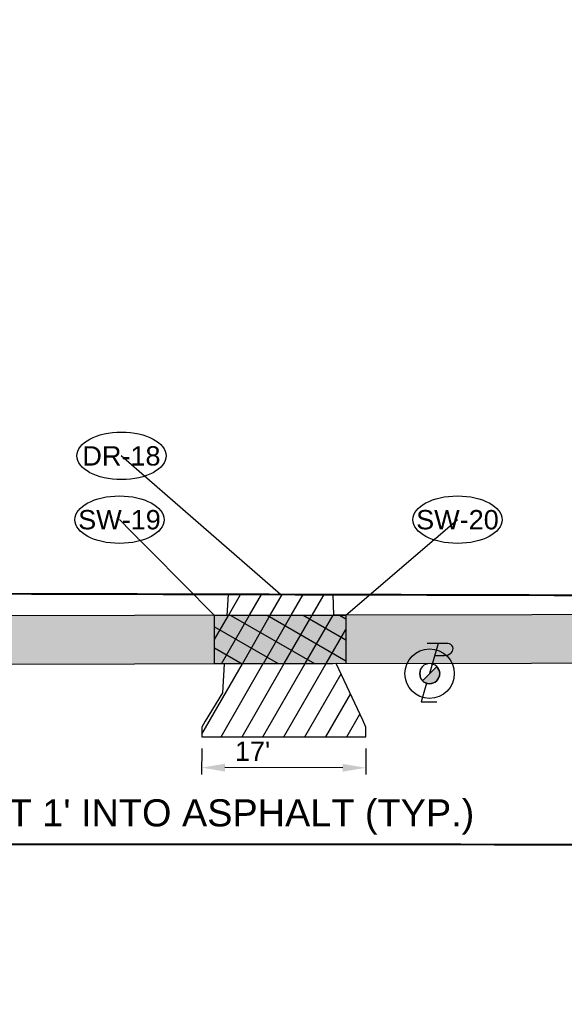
# Model space of a CAD drawing. Extents: x 193175 to 389459, y 288695 to 577709.
# Tile 21 of 30: x 195038 to 195094, y 288771 to 288872. Entities that reach past the tile are written whole.
import ezdxf
from ezdxf import colors
from ezdxf.entities.mleader import LeaderData, LeaderLine
from ezdxf.enums import TextEntityAlignment as Align
from ezdxf.math import Vec2, Vec3

# ---------------------------------------------------------------- set-up
doc = ezdxf.new("R2010")
doc.units = 0
doc.header["$MEASUREMENT"] = 0
doc.header["$PDSIZE"] = 5
doc.linetypes.add('c_p-bn-work-lim', pattern=[0.2, 0.1, -0.1])
doc.linetypes.add('c_p-pv-road-Saw', pattern=[0.39999999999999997, 0.35, -0.05])
doc.layers.add('0_Working', color=4, linetype='Continuous', plot=False)
for name, color, linetype in [('AN-Text-Notes-Balloon', 7, 'Continuous'), ('C_P-BN-Work-Lim', 2, 'c_p-bn-work-lim'), ('C_P-PV-Drive-Conc', 254, 'Continuous'), ('C_P-PV-Drive-Conc-Hatch', 8, 'Continuous'), ('C_P-PV-Road-Saw', 255, 'c_p-pv-road-Saw'), ('C_P-PV-Walk-Conc', 254, 'Continuous'), ('C_P-PV-Walk-Hatch', 250, 'Continuous'), ('C_P-PV-Walk-Hatch-6IN', 250, 'Continuous'), ('C_P-PV-Walk-Joint', 253, 'Continuous'), ('C_P-PV-Walk-Text', 7, 'Continuous'), ('C_X-UT-Elec-Struc-WO', 7, 'Continuous'), ('G_X-AN-Text-Dim', 251, 'Continuous')]:
    doc.layers.add(name, color=color, linetype=linetype)
doc.styles.add('CT_P-Dim', font='arial.ttf')
doc.styles.add('CT_P-Symb', font='arial.ttf')
doc.styles.add('CT_P-Text', font='arial.ttf')
doc.styles.get("Standard").update_dxf_attribs({"font": 'simplex.shx'})
doc.dimstyles.new('CT_P-Dim-Eng_A', dxfattribs={"dimtxt": 0.1, "dimasz": 0.12, "dimexe": 0.035, "dimexo": 0.06, "dimgap": 0.035, "dimtad": 1, "dimdsep": 46, "dimtxsty": 'CT_P-Dim', "dimcen": 0, "dimclrd": 256, "dimclre": 256, "dimclrt": 256, "dimaunit": 1, "dimadec": 6, "dimazin": 0, "dimtfac": 0.75, "dimtix": 1, "dimtmove": 1, "dimatfit": 0, "dimfxl": 1, "dimtolj": 1, "dimtzin": 0, "dimlwd": -1, "dimlwe": -1, "dimarcsym": 0})
pattern_1 = [(59.99999999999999, (0, 0), (-1.623797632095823, 0.9375000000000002), [])]

# ---------------------------------------------------------------- blocks, each defined once
blk = doc.blocks.new('*D331')
at = {"layer": 'Defpoints', "color": 0, "transparency": 16777216}
for p in [(195056.9531424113, 288798.2767674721), (195073.9299251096, 288798.2583482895), (195056.9496856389, 288795.0906936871)]:
    blk.add_point(p, dxfattribs=at)
at = {"layer": 'G_X-AN-Text-Dim', "transparency": 16777216}
for p, q in [((195056.9518404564, 288797.0767681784), (195056.9489261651, 288794.3906940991)), ((195073.9286231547, 288797.0583489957), (195073.9257088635, 288794.3722749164)), ((195071.5264697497, 288795.0748784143), (195059.3496842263, 288795.0880897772))]:
    blk.add_line(p, q, dxfattribs=at)
for points in [[(195059.3501182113, 288795.4880895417), (195059.3492502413, 288794.6880900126), (195056.9496856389, 288795.0906936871)], [(195071.5269037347, 288795.4748781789), (195071.5260357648, 288794.6748786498), (195073.9264683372, 288795.0722745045)]]:
    blk.add_solid(points, dxfattribs=at)
at = {"layer": 'G_X-AN-Text-Dim', "transparency": 16777216, "insert": (195062.2110472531, 288796.7890790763), "char_height": 2, "attachment_point": 5, "rotation": 359.93783621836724, "style": 'CT_P-Dim'}
blk.add_mtext("\\A1;17'", dxfattribs=at)
blk = doc.blocks.new('C_P-AN-ML-Oval-L')
at = {"transparency": 16777216}
blk.add_wipeout([(0.18361845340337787, 0.06072959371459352), (0.19559400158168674, 0.05040263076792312), (0.20639877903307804, 0.03815130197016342), (0.2146310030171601, 0.02460991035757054), (0.2190127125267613, 0.012362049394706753), (0.2206212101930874, -0.0009294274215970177), (0.21876309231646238, -0.015254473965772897), (0.2135148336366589, -0.028808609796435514), (0.20544831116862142, -0.04136169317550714), (0.1955486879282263, -0.052399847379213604), (0.1836579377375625, -0.0626492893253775), (0.17076239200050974, -0.07157404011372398), (0.13952368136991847, -0.0876217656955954), (0.10799305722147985, -0.09872347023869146), (0.07499573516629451, -0.10653164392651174), (0.03816475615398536, -0.11159241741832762), (0.0006260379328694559, -0.11327288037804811), (-0.036420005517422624, -0.11163621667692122), (-0.07303490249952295, -0.10666267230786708), (-0.10509933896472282, -0.09919435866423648), (-0.13612894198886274, -0.08852520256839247), (-0.15088082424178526, -0.08190794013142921), (-0.16514719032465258, -0.0742365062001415), (-0.1783710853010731, -0.06564051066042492), (-0.19052379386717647, -0.05591429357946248), (-0.20245004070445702, -0.04353010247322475), (-0.21204603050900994, -0.02919619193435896), (-0.21741721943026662, -0.015577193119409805), (-0.2193539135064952, -0.000969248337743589), (-0.2174463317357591, 0.013534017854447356), (-0.21239396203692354, 0.02660885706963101), (-0.20546930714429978, 0.03772843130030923), (-0.19655270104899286, 0.0481863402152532), (-0.18421557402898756, 0.05928035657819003), (-0.1706655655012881, 0.06890041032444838), (-0.15533267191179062, 0.07771232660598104), (-0.13926074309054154, 0.08526351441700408), (-0.10588122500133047, 0.09701828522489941), (-0.0697357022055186, 0.10530698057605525), (-0.034894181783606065, 0.1098206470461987), (0.0006242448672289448, 0.11132421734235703), (0.03692001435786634, 0.10975403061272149), (0.07264519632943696, 0.10501330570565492), (0.10750990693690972, 0.0969125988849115), (0.13994398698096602, 0.08549480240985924), (0.17040477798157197, 0.0698483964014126)], dxfattribs=at)
blk.add_ellipse((0.0006291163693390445, -0.0009747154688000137), major_axis=(-0.2305741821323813, 0), ratio=0.5326205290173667, dxfattribs=at)
at = {"transparency": 16777216, "style": 'CT_P-Symb'}
blk.add_attdef('XX-X', text='', height=0.1, dxfattribs=at).set_placement((0.0006291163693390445, -0.0009747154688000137), align=Align.MIDDLE)
blk = doc.blocks.new('_None')
blk = doc.blocks.new('_C_P-UT-TELE-POLE ADJ')
at = {"flags": 128}
blk.add_lwpolyline([(0.02796404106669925, 0.1000276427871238), (0.0820729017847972, 0.1000276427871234, 0.2117236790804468), (0.1203854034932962, 0.1164458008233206, 0.6747694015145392), (0.1009181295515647, 0.1657007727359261), (-0.01303437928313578, 0.1657007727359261)], format="xyb", dxfattribs=at)
blk.add_wipeout([(0.0007890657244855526, 0.05206151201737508), (0.008590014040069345, 0.051354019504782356), (0.017467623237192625, 0.0490500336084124), (0.02478300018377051, 0.045791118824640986), (0.03229896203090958, 0.04083871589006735), (0.03824962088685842, 0.03532690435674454), (0.043090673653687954, 0.029226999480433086), (0.047812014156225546, 0.020616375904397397), (0.05013752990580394, 0.01404463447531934), (0.05194561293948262, 0.003560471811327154), (0.05174995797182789, -0.005741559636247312), (0.049584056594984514, -0.015888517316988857), (0.046120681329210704, -0.02416415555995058), (0.041362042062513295, -0.03162601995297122), (0.03696832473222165, -0.03666560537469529), (0.02958298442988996, -0.04284706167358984), (0.02388628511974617, -0.04626520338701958), (0.01574190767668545, -0.04963079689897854), (0.006820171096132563, -0.05161888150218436), (-0.0022586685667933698, -0.05201847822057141), (-0.01045915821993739, -0.05100617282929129), (-0.020531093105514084, -0.047848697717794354), (-0.028959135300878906, -0.04327114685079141), (-0.034465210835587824, -0.039027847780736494), (-0.04096052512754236, -0.032144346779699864), (-0.04645912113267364, -0.023506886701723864), (-0.0497491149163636, -0.015363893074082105), (-0.05182142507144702, -0.00505604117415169), (-0.0516699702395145, 0.006421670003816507), (-0.04866044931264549, 0.018525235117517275), (-0.043604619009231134, 0.028454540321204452), (-0.03800536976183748, 0.035589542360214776), (-0.02966555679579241, 0.04278993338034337), (-0.02180336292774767, 0.04728252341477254), (-0.013795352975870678, 0.050206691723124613), (-0.007750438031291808, 0.051487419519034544)]).dxf.layer = 'C_X-UT-Elec-Struc-WO'
h = blk.add_hatch(color=248)
h.dxf.hatch_style = 1
edge = h.paths.add_edge_path()
edge.add_line((-0.03937700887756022, -0.03937700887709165), (0.0393770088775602, 0.03937700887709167))
edge.add_arc((2.42861286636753e-17, -5.204170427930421e-18), 0.05568750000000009, -90, 44.99999999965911, ccw=False)
edge.add_arc((-1.387778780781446e-17, 6.938893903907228e-18), 0.0556875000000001, 224.9999999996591, 270, ccw=False)
for points in [[(0.04696668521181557, 0.1657007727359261), (0, -1.387778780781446e-17)], [(-0.01637964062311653, -0.05322410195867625), (-0.04571854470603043, -0.1546193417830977), (0.03945575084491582, -0.1546193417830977)]]:
    blk.add_lwpolyline(points, dxfattribs=at)
for points in [[(-0.05568750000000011, 6.819751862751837e-18, 0.9999999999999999), (0.05568750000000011, 0, 0.9999999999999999)], [(-0.03937700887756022, -0.03937700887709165), (0.0393770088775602, 0.03937700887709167, -0.6681786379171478), (0, -0.05568750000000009, -0.1989123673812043)]]:
    blk.add_lwpolyline(points, format="xyb", close=True, dxfattribs=at)

msp = doc.modelspace()

# ---------------------------------------------------------------- hatches: boundary and pattern name
at = {"layer": 'C_P-PV-Drive-Conc-Hatch'}
h = msp.add_hatch(dxfattribs=at)
h.set_pattern_fill('ANSI31', color=256, scale=0.75, angle=15)
h.set_pattern_definition(pattern_1)
h.paths.add_polyline_path([(195059.5758867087, 288810.8286764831), (195059.7061979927, 288812.9968822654), (195070.5220611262, 288812.9695402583), (195070.5577994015, 288810.8449647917)])
h = msp.add_hatch(dxfattribs=at)
h.set_pattern_fill('ANSI31', color=256, scale=0.75, angle=15)
h.set_pattern_definition(pattern_1)
h.paths.add_polyline_path([(195059.2753523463, 288805.8281945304), (195059.0940199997, 288802.8110699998), (195057.3168700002, 288799.8759900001), (195056.9530759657, 288799.2751602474), (195056.9531424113, 288798.276767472), (195073.9299251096, 288798.2583482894), (195073.930168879, 288799.2597712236), (195073.5926899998, 288799.9846200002), (195070.8632878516, 288805.8469240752)])
at = {"layer": 'C_P-PV-Walk-Hatch', "transparency": 33554559}
h = msp.add_hatch(color=256, dxfattribs=at)
h.dxf.hatch_style = 1
h.paths.add_polyline_path([(194615.3519049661, 288806.2973242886), (194906.2983396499, 288805.5809382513), (195214.20519, 288806.0786071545), (195332.1433240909, 288805.6804495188), (195578.0449441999, 288806.1420799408), (195597.6126104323, 288806.1047321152), (195671.4703743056, 288805.9095336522), (195671.4833231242, 288810.9126703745), (195597.6256113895, 288811.1047152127), (195578.0466553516, 288811.1420717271), (195332.1380466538, 288810.6804484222), (195214.20519, 288811.0786071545), (194906.3039110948, 288810.5809396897), (194615.3510796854, 288811.2973414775)])
at = {"layer": 'C_P-PV-Walk-Hatch-6IN'}
h = msp.add_hatch(dxfattribs=at)
h.set_pattern_fill('ANSI37', color=256, scale=0.75, angle=15)
h.set_pattern_definition([(59.99999999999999, (0, 0), (-1.623797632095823, 0.9375000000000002), []), (150, (0, 0), (-0.9375000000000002, -1.623797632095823), [])])
h.paths.add_polyline_path([(195058.27535104, 288805.8281945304), (195058.2672720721, 288810.8265613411), (195071.855207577, 288810.8469074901), (195071.8632865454, 288805.84854037)])

# ---------------------------------------------------------------- linework, layer by layer
at = {"layer": '0_Working'}
msp.add_circle((195080.5061, 288804.8016799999), 2.55158207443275, dxfattribs=at)
at = {"layer": 'C_P-BN-Work-Lim', "color": 7, "const_width": 0.2, "flags": 128}
msp.add_lwpolyline([(194622.1893997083, 288787.330492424), (194631.1713, 288787.25134), (194677.80404, 288787.3561099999), (194720.69787, 288787.0872299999), (194765.01748, 288787.1722099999), (194811.78713, 288787.36424), (194858.31907, 288787.38157), (194906.01071, 288787.1927), (194950.22397, 288787.23116), (194998.84679, 288787.16472), (195044.75145, 288787.1676899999), (195084.6716, 288787.1482600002), (195129.70928, 288787.03653), (195174.97464, 288786.87637), (195219.01537, 288786.97513), (195258.53387, 288786.79562), (195304.58188, 288787.1776299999), (195354.04688, 288786.59824), (195400.59061, 288787.2306), (195451.24483, 288786.67755), (195496.30085, 288786.51709), (195540.88984, 288786.3366599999), (195590.26658, 288786.24077), (195635.67551, 288786.5384899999), (195683.12708, 288786.25501), (195692.2527450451, 288786.3392554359), (195692.0190649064, 288811.652041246), (195672.6558843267, 288811.4096231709), (195597.6269114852, 288811.6047135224), (195537.6118254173, 288811.7584576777), (195472.585468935, 288811.9330094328), (195412.5703894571, 288812.087082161), (195342.5425240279, 288812.2618985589), (195277.5161609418, 288812.4361231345), (195217.501081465, 288812.5901966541), (195152.484362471, 288812.7543827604), (195082.4567011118, 288812.9393700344), (195017.4301405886, 288813.1037542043), (194957.4152585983, 288813.2676703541), (194892.3886980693, 288813.432055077), (194829.3729107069, 288813.5961302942), (194759.3452493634, 288813.7811191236), (194694.3288584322, 288813.9453006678), (194643.7719542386, 288814.0795878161), (194603.0621451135, 288814.1841038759), (194603.0392635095, 288787.4992517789), (194213.80532, 288787.64447), (193817.1531306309, 288787.8325868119), (193817.3272139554, 288764.040245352), (193975.2598955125, 288765.1148454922), (194035.3172022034, 288765.5604950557), (194095.3340855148, 288765.4963026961), (194155.3492957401, 288765.3323764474), (194212.3636740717, 288765.1886268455), (194272.3889298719, 288765.0346731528), (194332.4043375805, 288764.8805891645), (194392.4194172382, 288764.7265119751), (194452.4446730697, 288764.5725590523), (194512.459555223, 288764.4086408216), (194572.4848044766, 288764.2543603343), (194622.1278967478, 288764.1253924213)], close=True, dxfattribs=at)
at = {"layer": 'C_P-PV-Drive-Conc', "flags": 128}
for points in [[(195059.5758867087, 288810.8286764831), (195059.7061979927, 288812.9968822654), (195070.5220611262, 288812.9695402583), (195070.5577994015, 288810.8449647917)], [(195059.2753523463, 288805.8281945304), (195059.0940199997, 288802.8110699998), (195057.3168700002, 288799.8759900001), (195056.9530759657, 288799.2751602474), (195056.9531424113, 288798.276767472), (195073.9299251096, 288798.2583482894), (195073.930168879, 288799.2597712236), (195073.5926899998, 288799.9846200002), (195070.8632878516, 288805.8469240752)]]:
    msp.add_lwpolyline(points, close=True, dxfattribs=at)
at = {"layer": 'C_P-PV-Road-Saw', "flags": 128}
for points in [[(195059.7061979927, 288812.9968822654), (195070.5220614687, 288812.9695198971)], [(195056.9540488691, 288799.2767670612), (195056.9531424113, 288798.276767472), (195073.9299251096, 288798.2583482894), (195073.9308315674, 288799.2583478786)]]:
    msp.add_lwpolyline(points, dxfattribs=at)
at = {"layer": 'C_P-PV-Walk-Conc', "flags": 128}
msp.add_lwpolyline([(194615.3519049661, 288806.2973242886), (194906.2983396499, 288805.5809382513), (195214.20519, 288806.0786071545), (195332.1433240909, 288805.6804495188), (195578.0449441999, 288806.1420799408), (195597.6126104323, 288806.1047321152), (195671.4703743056, 288805.9095336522), (195671.4833231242, 288810.9126703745), (195597.6256113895, 288811.1047152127), (195578.0466553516, 288811.1420717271), (195332.1380466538, 288810.6804484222), (195214.20519, 288811.0786071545), (194906.3039110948, 288810.5809396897), (194615.3510796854, 288811.2973414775)], close=True, dxfattribs=at)
at = {"layer": 'C_P-PV-Walk-Hatch-6IN', "flags": 128}
msp.add_lwpolyline([(195058.27535104, 288805.8281945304), (195058.2672720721, 288810.8265613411), (195071.855207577, 288810.8469074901), (195071.8632865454, 288805.84854037)], close=True, dxfattribs=at)

# ---------------------------------------------------------------- dimensions: what is measured, and where the dimension line sits
at = {"layer": 'G_X-AN-Text-Dim'}
dim = msp.add_linear_dim(base=(195056.9496856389, 288795.0906936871), p1=(195073.9299251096, 288798.2583482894), p2=(195056.9531424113, 288798.276767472), angle=179.93783621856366, text="17'", dimstyle='CT_P-Dim-Eng_A', override={"dimdec": 1, "dimpost": "'", "dimtmove": 0}, dxfattribs=at)
dim.commit()
dim.dimension.update_dxf_attribs({"geometry": '*D331', "text_midpoint": (195062.2091983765, 288795.0849873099), "dimtype": 161})

# ---------------------------------------------------------------- leaders
at = {"layer": 'AN-Text-Notes-Balloon'}
ml = msp.add_multileader_block('Standard', dxfattribs=at)
ml.set_content('C_P-AN-ML-Oval-L', color=256, scale=20)
ml.set_attribute('XX-X', 'DR-18', width=0)
ml.set_leader_properties(color=256, linetype='ByLayer', lineweight=-1)
ml.set_arrow_properties(name='NONE')
ml.build(insert=Vec2(0, 0))
ml.multileader.update_dxf_attribs({"has_dogleg": 0, "text_right_attachment_type": 3, "dogleg_length": 0.06, "arrow_head_size": 2.4, "scale": 20, "block_connection_type": 1})
ctx = ml.context
ctx.base_point, ctx.scale, ctx.char_height, ctx.arrow_head_size, ctx.landing_gap_size, ctx.plane_origin = Vec3(195048.6470995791, 288827.3292997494), 20, 1.6, 2.4, 0.5, Vec3(195045.5730032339, 288818.8762991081)
ctx.right_attachment, ctx.attachment_type = 3, 1
notes = []
notes.append((ctx, [(1, (1, 1, 0), (195049.8470995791, 288827.3292997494), (-1, 0), 1.2, [(0, [(195065.1141295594, 288812.9832010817)], 0, [])])]))
ctx.block.insert = Vec3(195048.6470995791, 288827.3292997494)
ml = msp.add_multileader_block('Standard', dxfattribs=at)
ml.set_content('C_P-AN-ML-Oval-L', color=256, scale=20)
ml.set_attribute('XX-X', 'SW-19', width=0)
ml.set_leader_properties(color=256, linetype='ByLayer', lineweight=-1)
ml.set_arrow_properties(name='NONE')
ml.build(insert=Vec2(0, 0))
ml.multileader.update_dxf_attribs({"has_dogleg": 0, "text_right_attachment_type": 3, "dogleg_length": 0.06, "arrow_head_size": 2.4, "scale": 20, "block_connection_type": 1})
ctx = ml.context
ctx.base_point, ctx.scale, ctx.char_height, ctx.arrow_head_size, ctx.landing_gap_size, ctx.plane_origin = Vec3(195048.4435852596, 288820.7349259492), 20, 1.6, 2.4, 0.5, Vec3(195026.168627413, 288808.5733082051)
ctx.right_attachment, ctx.attachment_type = 3, 1
notes.append((ctx, [(1, (1, 1, 0), (195049.6435852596, 288820.7349259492), (-1, 0), 1.2, [(0, [(195058.2672720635, 288810.8265613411)], 0, [])])]))
ctx.block.insert = Vec3(195048.4435852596, 288820.7349259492)
ml = msp.add_multileader_block('Standard', dxfattribs=at)
ml.set_content('C_P-AN-ML-Oval-L', color=256, scale=20)
ml.set_attribute('XX-X', 'SW-20', width=0)
ml.set_leader_properties(color=256, linetype='ByLayer', lineweight=-1)
ml.set_arrow_properties(name='NONE')
ml.build(insert=Vec2(0, 0))
ml.multileader.update_dxf_attribs({"has_dogleg": 0, "text_right_attachment_type": 3, "dogleg_length": 0.06, "arrow_head_size": 2.4, "scale": 20, "block_connection_type": 1})
ctx = ml.context
ctx.base_point, ctx.scale, ctx.char_height, ctx.arrow_head_size, ctx.landing_gap_size, ctx.plane_origin = Vec3(195083.3730246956, 288820.7349259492), 20, 1.6, 2.4, 0.5, Vec3(195061.098066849, 288808.5733082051)
ctx.right_attachment, ctx.attachment_type = 3, 1
notes.append((ctx, [(0, (1, 1, 0), (195082.1730246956, 288820.7349259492), (1, 0), 1.2, [(0, [(195071.8552049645, 288810.8485238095)], 0, [])])]))
ctx.block.insert = Vec3(195083.3730246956, 288820.7349259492)
at = {"layer": 'C_P-PV-Walk-Text'}
ml = msp.add_multileader_mtext('Standard', dxfattribs=at)
ml.set_content('PR. SCHOOL CROSSING AHEAD ASSEMBLY SIGN,\\PS1-1\\PS4-3P\\PW16-2APS', color=256, style='CT_P-Text')
ml.set_leader_properties(color=256)
ml.build(insert=Vec2(0, 0))
ml.multileader.update_dxf_attribs({"dogleg_length": 0.1, "arrow_head_size": 2.8, "scale": 20})
ctx = ml.context
ctx.base_point, ctx.scale, ctx.char_height, ctx.arrow_head_size, ctx.landing_gap_size, ctx.plane_origin = Vec3(194782.5996328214, 288869.1005533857), 20, 2.8, 2.8, 1.2, Vec3(194888.309686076, 288888.2879607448)
notes.append((ctx, [(0, (1, 1, 0), (194780.5996328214, 288869.1005533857), (1, 0), 2, [(0, [(194779.4497597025, 288814.1510423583)], 0, [])])]))
ctx.mtext.insert, ctx.mtext.width, ctx.mtext.defined_height, ctx.mtext.flow_direction = Vec3(194783.7996328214, 288870.5244278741), 39.83727694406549, 1.017053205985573, 5
ml = msp.add_multileader_mtext('Standard', dxfattribs=at)
ml.set_content('EX. 3" PVC PIPE TO BE TRENCHED THROUGH SIDEWALK, THEN RECONNECTED AFTER SIDEWALK,\\PD-5.', color=256, style='CT_P-Text')
ml.set_leader_properties(color=256)
ml.build(insert=Vec2(0, 0))
ml.multileader.update_dxf_attribs({"dogleg_length": 0.1, "arrow_head_size": 2.8, "scale": 20})
ctx = ml.context
ctx.base_point, ctx.scale, ctx.char_height, ctx.arrow_head_size, ctx.landing_gap_size, ctx.plane_origin = Vec3(195413.081999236, 288862.7966541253), 20, 2.8, 2.8, 1.2, Vec3(195472.3104503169, 288874.712397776)
ctx.text_align_type = 2
notes.append((ctx, [(1, (1, 1, 0), (195459.8716308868, 288862.7966541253), (-1, 0), 2, [(0, [(195453.70276, 288810.9086515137)], 0, [])])]))
ctx.mtext.insert, ctx.mtext.width, ctx.mtext.defined_height, ctx.mtext.alignment, ctx.mtext.flow_direction = Vec3(195456.6716308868, 288864.2205286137), 42.72704502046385, 1.017053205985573, 3, 5
ml = msp.add_multileader_mtext('Standard', dxfattribs=at)
ml.set_content("PR. 5' CONCRETE SIDEWALK, S-2", color=256, style='CT_P-Text')
ml.set_leader_properties(color=256)
ml.build(insert=Vec2(0, 0))
ml.multileader.update_dxf_attribs({"text_right_attachment_type": 3, "dogleg_length": 0.1, "arrow_head_size": 2.8, "scale": 20})
ctx = ml.context
ctx.base_point, ctx.scale, ctx.char_height, ctx.arrow_head_size, ctx.landing_gap_size, ctx.plane_origin = Vec3(194904.430832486, 288855.579550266), 20, 2.8, 2.8, 1.2, Vec3(194987.9166582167, 288850.0968838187)
ctx.right_attachment = 3
notes.append((ctx, [(0, (1, 1, 0), (194902.430832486, 288855.579550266), (1, 0), 2, [(0, [(194900.3966484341, 288810.5954849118)], 0, [])])]))
ctx.mtext.insert, ctx.mtext.width, ctx.mtext.defined_height, ctx.mtext.flow_direction = Vec3(194905.630832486, 288857.2564943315), 39.41655938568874, 12.33208149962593, 5
ml = msp.add_multileader_mtext('Standard', dxfattribs=at)
ml.set_content('CONSTRUCTION WORK LIMITS / RIGHT-OF-WAY', color=256, style='CT_P-Text')
ml.set_leader_properties(color=256)
ml.build(insert=Vec2(0, 0))
ml.multileader.update_dxf_attribs({"text_right_attachment_type": 3, "dogleg_length": 0.1, "arrow_head_size": 2.8, "scale": 20})
ctx = ml.context
ctx.base_point, ctx.scale, ctx.char_height, ctx.arrow_head_size, ctx.landing_gap_size, ctx.plane_origin = Vec3(194712.4409365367, 288844.7524818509), 20, 2.8, 2.8, 1.2, Vec3(194767.8665493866, 288861.8383997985)
ctx.right_attachment = 3
notes.append((ctx, [(0, (1, 1, 0), (194710.4409365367, 288844.7524818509), (1, 0), 2, [(0, [(194700.6534246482, 288813.9293296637)], 0, [])])]))
ctx.mtext.insert, ctx.mtext.width, ctx.mtext.defined_height, ctx.mtext.flow_direction = Vec3(194713.6409365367, 288846.1763563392), 31.21572169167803, 1.017053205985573, 5
ml = msp.add_multileader_mtext('Standard', dxfattribs=at)
ml.set_content('\\pxt1;PR. SAWCUT AT ALL DRIVEWAYS\\P\\ptz;(TYP.)', color=256, style='CT_P-Text')
ml.set_leader_properties(color=256)
ml.build(insert=Vec2(0, 0))
ml.multileader.update_dxf_attribs({"dogleg_length": 0.1, "arrow_head_size": 2.8, "scale": 20})
ctx = ml.context
ctx.base_point, ctx.scale, ctx.char_height, ctx.arrow_head_size, ctx.landing_gap_size, ctx.plane_origin = Vec3(195373.8801131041, 288841.3876898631, 5.235000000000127), 20, 2.8, 2.8, 1.2, Vec3(195456.7892957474, 288845.5534523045, 5.235000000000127)
ctx.text_align_type = 2
notes.append((ctx, [(1, (1, 1, 0), (195402.4563750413, 288841.3876898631, 5.235000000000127), (-1, 0), 2, [(0, [(195397.3949735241, 288810.8029496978, 5.235000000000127)], 0, [])])]))
ctx.mtext.insert, ctx.mtext.width, ctx.mtext.defined_height, ctx.mtext.alignment, ctx.mtext.flow_direction = Vec3(195399.2563750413, 288843.1992860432, 5.235000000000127), 24.50603547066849, 1.017053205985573, 3, 5
ml = msp.add_multileader_mtext('Standard', dxfattribs=at)
ml.set_content('CONSTRUCTION WORK LIMITS / RIGHT-OF-WAY', color=256, style='CT_P-Text')
ml.set_leader_properties(color=256)
ml.build(insert=Vec2(0, 0))
ml.multileader.update_dxf_attribs({"dogleg_length": 0.1, "arrow_head_size": 2.8, "scale": 20})
ctx = ml.context
ctx.base_point, ctx.scale, ctx.char_height, ctx.arrow_head_size, ctx.landing_gap_size, ctx.plane_origin = Vec3(195411.7255553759, 288835.5033970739), 20, 2.8, 2.8, 1.2, Vec3(195510.6488189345, 288866.258371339)
ctx.text_align_type = 2
notes.append((ctx, [(1, (1, 1, 0), (195447.1184612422, 288835.5033970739), (-1, 0), 2, [(0, [(195448.5538502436, 288811.9947042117)], 0, [])])]))
ctx.mtext.insert, ctx.mtext.width, ctx.mtext.defined_height, ctx.mtext.alignment, ctx.mtext.flow_direction = Vec3(195443.9184612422, 288836.9272715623), 31.21572169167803, 1.017053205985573, 3, 5
ml = msp.add_multileader_mtext('Standard', dxfattribs=at)
ml.set_content("PR. SAWCUT 1' INTO ASPHALT (TYP.)", color=256, style='CT_P-Text')
ml.set_leader_properties(color=256)
ml.build(insert=Vec2(0, 0))
ml.multileader.update_dxf_attribs({"text_right_attachment_type": 3, "dogleg_length": 0.1, "arrow_head_size": 2.8, "scale": 20})
ctx = ml.context
ctx.base_point, ctx.scale, ctx.char_height, ctx.arrow_head_size, ctx.landing_gap_size, ctx.plane_origin = Vec3(195013.6376794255, 288790.0044329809, 5.235000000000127), 20, 2.8, 2.8, 1.2, Vec3(195070.7013103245, 288810.3404704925, 5.235000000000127)
ctx.right_attachment = 3
notes.append((ctx, [(0, (1, 1, 0), (195011.6376794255, 288790.0044329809, 5.235000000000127), (1, 0), 2, [(0, [(195008.6496103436, 288797.7751147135, 5.235000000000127)], 0, [])])]))
ctx.mtext.insert, ctx.mtext.defined_height, ctx.mtext.flow_direction = Vec3(195014.8376794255, 288791.816029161, 5.235000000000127), 1.017053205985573, 5
ml = msp.add_multileader_mtext('Standard', dxfattribs=at)
ml.set_content("10' SIDEWALK TRANSITION FROM 5' TO 4' BETWEEN STA 2+66.90' AND 3+09.50'", color=256, style='CT_P-Text')
ml.set_leader_properties(color=256)
ml.build(insert=Vec2(0, 0))
ml.multileader.update_dxf_attribs({"text_right_attachment_type": 3, "dogleg_length": 0.1, "arrow_head_size": 2.8, "scale": 20})
ctx = ml.context
ctx.base_point, ctx.scale, ctx.char_height, ctx.arrow_head_size, ctx.landing_gap_size, ctx.plane_origin = Vec3(194118.9071308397, 288795.6200429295), 20, 2.8, 2.8, 1.2, Vec3(194197.6572404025, 288806.1686828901)
ctx.right_attachment = 3
notes.append((ctx, [(0, (1, 1, 0), (194116.9071308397, 288795.6200429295), (1, 0), 2, [(1, [(194084.0414621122, 288771.50672157), (194126.7115862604, 288771.410175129)], 0, [])])]))
ctx.mtext.insert, ctx.mtext.width, ctx.mtext.defined_height, ctx.mtext.flow_direction = Vec3(194120.1071308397, 288797.0448723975), 78.15678581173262, 1.017053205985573, 5
ml = msp.add_multileader_mtext('Standard', dxfattribs=at)
ml.set_content("PR. SAWCUT 1' INTO ASPHALT (TYP.)", color=256, style='CT_P-Text')
ml.set_leader_properties(color=256)
ml.build(insert=Vec2(0, 0))
ml.multileader.update_dxf_attribs({"text_right_attachment_type": 3, "dogleg_length": 0.1, "arrow_head_size": 2.8, "scale": 20})
ctx = ml.context
ctx.base_point, ctx.scale, ctx.char_height, ctx.arrow_head_size, ctx.landing_gap_size, ctx.plane_origin = Vec3(194469.0625730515, 288784.3459750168, 5.235000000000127), 20, 2.8, 2.8, 1.2, Vec3(194549.7710969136, 288796.7649076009, 5.235000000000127)
ctx.right_attachment = 3
notes.append((ctx, [(0, (1, 1, 0), (194467.0625730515, 288784.3459750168, 5.235000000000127), (1, 0), 2, [(0, [(194461.8994649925, 288776.6349757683, 5.235000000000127)], 0, [])])]))
ctx.mtext.insert, ctx.mtext.width, ctx.mtext.defined_height, ctx.mtext.flow_direction = Vec3(194470.2625730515, 288786.1575711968, 5.235000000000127), 38.84791814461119, 1.017053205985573, 5
for ctx, leaders in notes:
    for number, flags, end, landing, length, lines in leaders:
        leader = LeaderData()
        leader.index, (leader.has_last_leader_line, leader.has_dogleg_vector, leader.attachment_direction) = number, flags
        leader.last_leader_point, leader.dogleg_vector, leader.dogleg_length = Vec3(end), Vec3(landing), length
        for number, points, colour, breaks in lines:
            line = LeaderLine()
            line.index, line.vertices, line.color, line.breaks = number, Vec3.list(points), colors.encode_raw_color(colour), breaks
            leader.lines.append(line)
        ctx.leaders.append(leader)

# ---------------------------------------------------------------- next in the draw order: block references
at = {"layer": '0_Working', "xscale": 18.75, "yscale": 18.75}
msp.add_blockref('_C_P-UT-TELE-POLE ADJ', (195080.5061, 288804.8016799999), dxfattribs=at)

# ---------------------------------------------------------------- next in the draw order: hatches: boundary and pattern name
at = {"layer": 'C_P-PV-Drive-Conc-Hatch'}
h = msp.add_hatch(dxfattribs=at)
h.set_pattern_fill('ANSI31', color=256, scale=0.75, angle=15)
h.set_pattern_definition(pattern_1)
h.paths.add_polyline_path([(195602.2883856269, 288806.0925741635), (195600.9293499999, 288799.36393), (195600.7811075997, 288798.6299754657), (195600.7859320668, 288797.6299871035), (195624.1783399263, 288797.7474905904), (195624.1735378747, 288798.7428327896), (195624.0614499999, 288799.3888599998), (195622.9076354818, 288806.0389599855)])
h.paths.add_polyline_path([(195536.0587730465, 288806.0632594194), (195533.0953699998, 288799.32651), (195532.6315409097, 288798.2720802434), (195532.622754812, 288797.2584232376), (195550.6229958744, 288797.2654717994), (195550.6153178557, 288798.2773529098), (195550.07608, 288799.3284200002), (195546.6106854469, 288806.083068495)])
h.paths.add_polyline_path([(195469.9085212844, 288805.9390757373), (195471.41946, 288804.4555700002), (195472.11521, 288799.53303), (195472.1088274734, 288798.7966743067), (195472.1002352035, 288797.8053792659), (195495.190849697, 288797.5965681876), (195495.1995170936, 288798.5965306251), (195494.4569600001, 288799.6450300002), (195490.3979500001, 288805.3764), (195490.3802039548, 288805.9775071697)])
h.paths.add_polyline_path([(195409.3278301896, 288798.9447768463), (195409.5057600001, 288799.6336699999), (195411.1058309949, 288805.8286856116), (195427.287407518, 288805.8590632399), (195430.0540598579, 288799.4842588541), (195430.3756849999, 288798.9491700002), (195430.375893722, 288797.949170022), (195409.3280389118, 288797.9447768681)])
h.paths.add_polyline_path([(195389.5962729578, 288805.7883057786), (195388.0021899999, 288799.7617000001), (195387.8005376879, 288798.9993312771), (195387.7986320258, 288798.0030890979), (195404.168398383, 288797.951884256), (195404.1712969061, 288798.9518800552), (195403.99762, 288799.61356), (195402.3705860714, 288805.8122869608)])
h.paths.add_polyline_path([(195318.8979030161, 288805.7251658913), (195315.7659299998, 288799.7759400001), (195315.4429436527, 288799.1624229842), (195315.4412393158, 288798.1652423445), (195339.122678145, 288798.1192746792), (195339.1229554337, 288799.1220642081), (195338.8234799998, 288799.7077699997), (195335.7661300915, 288805.6872506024)])
h.paths.add_polyline_path([(195258.6785140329, 288805.92846578), (195256.8229100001, 288799.9587900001), (195256.5907957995, 288799.2120538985), (195256.5900406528, 288798.2120541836), (195273.3959740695, 288798.199363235), (195273.3967292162, 288799.1993629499), (195273.2142400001, 288799.8539399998), (195271.5328242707, 288805.8850697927)])
h.paths.add_polyline_path([(195194.5465910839, 288806.046833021), (195192.95744, 288800.0162800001), (195192.7582153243, 288799.2602568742), (195192.7574601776, 288798.2602571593), (195213.7701495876, 288798.2443894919), (195213.7709047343, 288799.2443892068), (195213.7025299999, 288799.9646800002), (195213.1223220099, 288806.0768569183)])
h.paths.add_polyline_path([(195123.9392900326, 288805.9327106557), (195122.7895499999, 288799.97487), (195122.6516692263, 288799.2603852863), (195122.6518536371, 288798.2600936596), (195144.0561671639, 288798.2658282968), (195144.0559822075, 288799.265537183), (195143.9177899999, 288799.9872300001), (195142.773499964, 288805.9631523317)])
h.paths.add_polyline_path([(195059.5758867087, 288810.8286764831), (195059.7061979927, 288812.9968822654), (195070.5220611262, 288812.9695402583), (195070.5577994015, 288810.8449647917)])
h.paths.add_polyline_path([(194996.1313988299, 288805.7261351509), (194996.1307399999, 288805.0660600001), (194993.0282700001, 288799.8017600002), (194992.3524218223, 288798.6549745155), (194992.3425740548, 288797.655023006), (195000.01719, 288797.5794415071), (195015.5928613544, 288797.928285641), (195015.5809057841, 288798.9282141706), (195015.1920099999, 288799.9426099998), (195013.0599099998, 288805.50398), (195013.0585844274, 288805.7534945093)])
h.paths.add_polyline_path([(194935.5813538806, 288805.6282682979), (194935.55063, 288804.7536499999), (194933.9366600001, 288799.9135699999), (194933.7095521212, 288799.2325038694), (194933.6997043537, 288798.2325523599), (194948.9513668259, 288798.0823502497), (194948.9612145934, 288799.0823017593), (194948.3972299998, 288800.1273400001), (194945.9604199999, 288804.6426399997), (194945.9371444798, 288805.6450063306)])
h.paths.add_polyline_path([(194866.3111681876, 288805.679397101), (194865.6494499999, 288803.3521099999), (194862.7302199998, 288799.8982100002), (194862.7340541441, 288799.1739854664), (194862.7393482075, 288798.17399948), (194879.402520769, 288798.2622166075), (194879.3972267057, 288799.2622025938), (194879.3935599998, 288799.9547999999), (194877.2987899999, 288804.58604), (194877.3091877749, 288805.6523171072)])
h.paths.add_polyline_path([(194801.3805999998, 288799.9543300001), (194801.3787001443, 288799.3470136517), (194801.3755718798, 288798.3470185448), (194823.9204274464, 288798.2764919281), (194823.9235557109, 288799.2764870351), (194823.9257299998, 288799.9715299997), (194820.0672200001, 288803.9439699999), (194819.4117946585, 288805.7948755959), (194805.7294270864, 288805.8285651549), (194804.5361600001, 288802.5713999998)])
h.paths.add_polyline_path([(194737.68806538, 288805.9961007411), (194736.0288, 288800.39365), (194735.8139898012, 288799.6683509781), (194735.8068278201, 288798.6683766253), (194751.8342246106, 288798.5535857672), (194751.8413865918, 288799.5535601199), (194751.6804, 288800.1230299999), (194750.0286990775, 288805.965714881)])
h.paths.add_polyline_path([(194671.17459, 288800.2765699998), (194671.1724756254, 288799.628586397), (194671.2296000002, 288799.6283999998), (194671.2263370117, 288798.6284053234), (194690.5365046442, 288798.5559505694), (194690.5397706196, 288799.5653907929), (194690.5425800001, 288800.42637), (194687.0618199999, 288805.57259), (194687.0713081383, 288806.1207324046), (194676.936003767, 288806.1456881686), (194676.9251100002, 288805.6715000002)])
at = {"layer": 'C_P-PV-Walk-Joint'}
h = msp.add_hatch(dxfattribs=at)
h.set_pattern_fill('GRATE', color=256, scale=3)
h.set_pattern_definition([(0, (0, 0), (0, 0.09375), []), (90, (0, 0), (-0.375, 2.296212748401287e-17), [])])
h.paths.add_polyline_path([(194360.5346286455, 288765.8072925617), (194360.53464, 288770.8073090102), (194361.03464, 288770.8073078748), (194361.0346286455, 288765.8072914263)])
h.paths.add_polyline_path([(194336.59426, 288765.8691612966), (194337.09426, 288765.8691612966), (194337.09426, 288770.8687707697), (194336.59426, 288770.8687707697)])
h.paths.add_polyline_path([(194581.0482794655, 288770.2314908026), (194581.5482794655, 288770.231490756), (194581.5482790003, 288765.2310265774), (194581.0482790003, 288765.2310266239)])
h.paths.add_polyline_path([(195453.45276, 288805.9081833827), (195453.95276, 288805.9091220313), (195453.95276, 288810.9091208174), (195453.45276, 288810.9091208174)])
h.paths.add_polyline_path([(195405.3290287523, 288805.8178408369), (195405.8386239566, 288805.8187974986), (195404.8449545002, 288810.8169349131), (195404.3351691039, 288810.8169349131)])
edge = h.paths.add_edge_path(flags=17)
edge.add_line((195405.3290287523, 288805.8178408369), (195405.8386239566, 288805.8187974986))
edge.add_line((195405.8386239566, 288805.8187974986), (195404.8449545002, 288810.8169349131))

# ---------------------------------------------------------------- next in the draw order: leaders
at = {"layer": 'C_P-PV-Walk-Text'}
ml = msp.add_multileader_mtext('Standard', dxfattribs=at)
ml.set_content('EX. SCHOOL SIGN TO BE REPLACED WITH SOLAR FLASHING SCHOOL CROSSING ASSEMBLY SIGN, S1-1 AND \\PW16-7P\\PSTA. 8+57.72\\POFF=7.91R', color=256, style='CT_P-Text')
ml.set_leader_properties(color=256)
ml.build(insert=Vec2(0, 0))
ml.multileader.update_dxf_attribs({"dogleg_length": 0.1, "arrow_head_size": 2.8, "scale": 20})
ctx = ml.context
ctx.base_point, ctx.scale, ctx.char_height, ctx.arrow_head_size, ctx.landing_gap_size, ctx.plane_origin = Vec3(194637.7324752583, 288870.9155726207), 20, 2.8, 2.8, 1.2, Vec3(194742.5968035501, 288861.1440310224)
notes = []
notes.append((ctx, [(0, (1, 1, 0), (194635.7324752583, 288870.9155726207), (1, 0), 2, [(0, [(194629.36432, 288803.33967)], 0, [])])]))
ctx.mtext.insert, ctx.mtext.width, ctx.mtext.defined_height, ctx.mtext.flow_direction = Vec3(194638.9324752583, 288872.3394471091), 40.9316834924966, 2.196395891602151, 5
ml = msp.add_multileader_mtext('Standard', dxfattribs=at)
ml.set_content('EX. VAVLE BOX ADJUSTED TO GRADE, R-10', color=256, style='CT_P-Text')
ml.set_leader_properties(color=256)
ml.build(insert=Vec2(0, 0))
ml.multileader.update_dxf_attribs({"dogleg_length": 0.1, "arrow_head_size": 2.8, "scale": 20})
ctx = ml.context
ctx.base_point, ctx.scale, ctx.char_height, ctx.arrow_head_size, ctx.landing_gap_size, ctx.plane_origin = Vec3(195296.8805453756, 288852.0664452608), 20, 2.8, 2.8, 1.2, Vec3(195270.182709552, 288803.2169428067)
ctx.text_align_type = 2
notes.append((ctx, [(1, (1, 1, 0), (195330.2966436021, 288852.0664452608), (-1, 0), 2, [(0, [(195332.1382, 288806.2010749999)], 0, [])])]))
ctx.mtext.insert, ctx.mtext.width, ctx.mtext.defined_height, ctx.mtext.alignment, ctx.mtext.flow_direction = Vec3(195327.0966436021, 288853.7433893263), 30.40971896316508, 1.017053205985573, 3, 5
ml = msp.add_multileader_mtext('Standard', dxfattribs=at)
ml.set_content('EX. VAVLE BOX ADJUSTED TO GRADE, R-8', color=256, style='CT_P-Text')
ml.set_leader_properties(color=256)
ml.build(insert=Vec2(0, 0))
ml.multileader.update_dxf_attribs({"dogleg_length": 0.1, "arrow_head_size": 2.8, "scale": 20})
ctx = ml.context
ctx.base_point, ctx.scale, ctx.char_height, ctx.arrow_head_size, ctx.landing_gap_size, ctx.plane_origin = Vec3(194919.4702061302, 288844.2866459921), 20, 2.8, 2.8, 1.2, Vec3(194892.7723703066, 288795.437143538)
notes.append((ctx, [(0, (1, 1, 0), (194917.4702061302, 288844.2866459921), (1, 0), 2, [(0, [(194906.29864, 288805.08094)], 0, [])])]))
ctx.mtext.insert, ctx.mtext.width, ctx.mtext.defined_height, ctx.mtext.flow_direction = Vec3(194920.6702061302, 288845.9635900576), 30.40971896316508, 1.017053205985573, 5
ml = msp.add_multileader_mtext('Standard', dxfattribs=at)
ml.set_content('EX. IRON PIN ADJUSTED TO GRADE, R-7', color=256, style='CT_P-Text')
ml.set_leader_properties(color=256)
ml.build(insert=Vec2(0, 0))
ml.multileader.update_dxf_attribs({"dogleg_length": 0.1, "arrow_head_size": 2.8, "scale": 20})
ctx = ml.context
ctx.base_point, ctx.scale, ctx.char_height, ctx.arrow_head_size, ctx.landing_gap_size, ctx.plane_origin = Vec3(194790.1318725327, 288834.8888863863), 20, 2.8, 2.8, 1.2, Vec3(194744.3924741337, 288797.4285387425)
notes.append((ctx, [(0, (1, 1, 0), (194788.1318725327, 288834.8888863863), (1, 0), 2, [(0, [(194784.2124999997, 288806.8516495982)], 0, [])])]))
ctx.mtext.insert, ctx.mtext.width, ctx.mtext.defined_height, ctx.mtext.flow_direction = Vec3(194791.3318725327, 288836.5658304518), 27.01763165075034, 1.017053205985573, 5
ml = msp.add_multileader_mtext('Standard', dxfattribs=at)
ml.set_content("PR. SAWCUT 1' INTO ASPHALT (TYP.)", color=256, style='CT_P-Text')
ml.set_leader_properties(color=256)
ml.build(insert=Vec2(0, 0))
ml.multileader.update_dxf_attribs({"text_right_attachment_type": 3, "dogleg_length": 0.1, "arrow_head_size": 2.8, "scale": 20})
ctx = ml.context
ctx.base_point, ctx.scale, ctx.char_height, ctx.arrow_head_size, ctx.landing_gap_size, ctx.plane_origin = Vec3(194695.0837225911, 288797.3661392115, 5.235000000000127), 20, 2.8, 2.8, 1.2, Vec3(194774.6059782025, 288806.053011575, 5.235000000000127)
ctx.right_attachment = 3
notes.append((ctx, [(0, (1, 1, 0), (194693.0837225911, 288797.3661392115, 5.235000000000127), (1, 0), 2, [(1, [(194688.7846656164, 288798.5629399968, 5.235000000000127), (194679.8938455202, 288811.1290019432, 5.235000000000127)], 0, [])])]))
ctx.mtext.insert, ctx.mtext.width, ctx.mtext.defined_height, ctx.mtext.flow_direction = Vec3(194696.2837225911, 288799.1777353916, 5.235000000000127), 43.45478986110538, 1.017053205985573, 5
for ctx, leaders in notes:
    for number, flags, end, landing, length, lines in leaders:
        leader = LeaderData()
        leader.index, (leader.has_last_leader_line, leader.has_dogleg_vector, leader.attachment_direction) = number, flags
        leader.last_leader_point, leader.dogleg_vector, leader.dogleg_length = Vec3(end), Vec3(landing), length
        for number, points, colour, breaks in lines:
            line = LeaderLine()
            line.index, line.vertices, line.color, line.breaks = number, Vec3.list(points), colors.encode_raw_color(colour), breaks
            leader.lines.append(line)
        ctx.leaders.append(leader)

doc.saveas('drawing.dxf')
